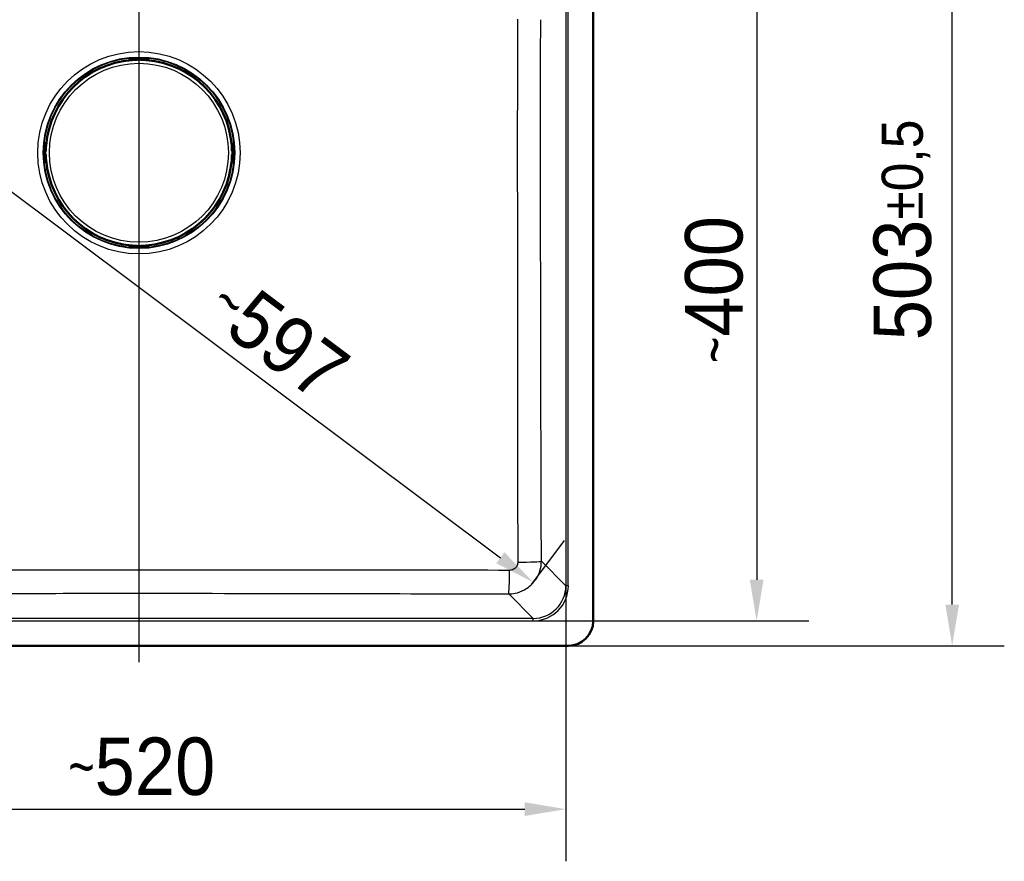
# Model space of a CAD drawing. Header units: millimetres. Extents: x 100 to 2000, y 93 to 2870.
# Tile 3 of 5: x 601 to 1200, y 1352 to 1864. Entities that reach past the tile are written whole.
import ezdxf

# ---------------------------------------------------------------- set-up
doc = ezdxf.new("R2010")
doc.units = ezdxf.units.MM
doc.header["$LTSCALE"] = 10
for name, color, linetype, lineweight in [('Centerline(ISO)', 7, 'Continuous', 25), ('Dimensions(ISO)', 7, 'Continuous', 25), ('Visible Edges(ISO)', 7, 'Continuous', 50), ('Visible Tangent Edges(ISO)', 7, 'Continuous', 25)]:
    doc.layers.add(name, color=color, linetype=linetype, lineweight=lineweight)
doc.styles.add('Text_3.5mm', font='arial.ttf', dxfattribs={"width": 0.9})
doc.dimstyles.new('KS-STANDARD', dxfattribs={"dimscale": 10, "dimtxt": 3.5, "dimasz": 2.5, "dimexe": 3.175, "dimexo": 0, "dimgap": 0.8, "dimtad": 1, "dimdec": 1, "dimrnd": 1e-08, "dimtxsty": 'Text_3.5mm', "dimcen": 0.09, "dimdle": 10, "dimclrd": 7, "dimclre": 7, "dimclrt": 7, "dimadec": 0, "dimazin": 2, "dimtfac": 0.714286, "dimtdec": 4, "dimtmove": 0, "dimatfit": 3, "dimfxl": 0, "dimtolj": 1, "dimlwd": 25, "dimlwe": 25, "dimarcsym": 0})

# ---------------------------------------------------------------- blocks, each defined once
blk = doc.blocks.new('*D6')
at = {"layer": 'Defpoints', "color": 0, "linetype": 'Continuous'}
for p in [(912.68, 1898.61), (913.52, 1498.19), (1049.58, 1498.19)]:
    blk.add_point(p, dxfattribs=at)
at = {"layer": 'Dimensions(ISO)', "color": 7, "linetype": 'Continuous', "lineweight": 25}
for p, q in [((912.68, 1898.61), (1081.33, 1898.61)), ((1049.58, 1873.61), (1049.58, 1523.19)), ((913.52, 1498.19), (1081.33, 1498.19))]:
    blk.add_line(p, q, dxfattribs=at)
at = {"layer": 'Dimensions(ISO)', "color": 7, "linetype": 'Continuous'}
for points in [[(1045.41, 1873.61), (1053.74, 1873.61), (1049.58, 1898.61)], [(1045.41, 1523.19), (1053.74, 1523.19), (1049.58, 1498.19)]]:
    blk.add_solid(points, dxfattribs=at)
at = {"layer": 'Dimensions(ISO)', "color": 7, "linetype": 'Continuous', "lineweight": 25, "insert": (1023.71, 1655.22), "char_height": 35, "attachment_point": 4, "rotation": 90, "style": 'Text_3.5mm'}
blk.add_mtext('\\A1;\\fArial Narrow|b0|i0;{\\H26.6000;~}\\fArial|b0|i0;400', dxfattribs=at)
blk = doc.blocks.new('*D8')
at = {"layer": 'Defpoints', "color": 0, "linetype": 'Continuous'}
for p in [(935.06, 1986.07), (1168.57, 1986.07), (935.06, 1483.07)]:
    blk.add_point(p, dxfattribs=at)
at = {"layer": 'Dimensions(ISO)', "color": 7, "linetype": 'Continuous', "lineweight": 25}
for p, q in [((935.06, 1986.07), (1200.32, 1986.07)), ((1168.57, 1508.07), (1168.57, 1961.07)), ((935.06, 1483.07), (1200.32, 1483.07))]:
    blk.add_line(p, q, dxfattribs=at)
at = {"layer": 'Dimensions(ISO)', "color": 7, "linetype": 'Continuous'}
for points in [[(1164.41, 1961.07), (1172.74, 1961.07), (1168.57, 1986.07)], [(1164.41, 1508.07), (1172.74, 1508.07), (1168.57, 1483.07)]]:
    blk.add_solid(points, dxfattribs=at)
at = {"layer": 'Dimensions(ISO)', "color": 7, "linetype": 'Continuous', "lineweight": 25, "insert": (1140.53, 1669.03), "char_height": 35, "attachment_point": 4, "rotation": 90, "style": 'Text_3.5mm'}
blk.add_mtext('\\A1;503{\\H25.000001;±0,5}', dxfattribs=at)
blk = doc.blocks.new('*D9')
at = {"layer": 'Defpoints', "color": 0, "linetype": 'Continuous'}
for p in [(434.89, 1878.25), (912.68, 1520.45), (913.57, 1521.64)]:
    blk.add_point(p, dxfattribs=at)
at = {"layer": 'Dimensions(ISO)', "color": 7, "linetype": 'Continuous', "lineweight": 25}
for p, q in [((434.89, 1878.25), (454.81, 1904.85)), ((455.79, 1864.45), (893.56, 1536.62)), ((912.68, 1520.45), (932.61, 1547.05))]:
    blk.add_line(p, q, dxfattribs=at)
at = {"layer": 'Dimensions(ISO)', "color": 7, "linetype": 'Continuous'}
for points in [[(458.29, 1867.79), (453.29, 1861.12), (435.78, 1879.44)], [(896.06, 1539.96), (891.07, 1533.29), (913.57, 1521.64)]]:
    blk.add_solid(points, dxfattribs=at)
at = {"layer": 'Dimensions(ISO)', "color": 7, "linetype": 'Continuous', "lineweight": 25, "insert": (722.18, 1697.29), "char_height": 35, "attachment_point": 4, "rotation": 323.17208, "style": 'Text_3.5mm'}
blk.add_mtext('\\A1;\\fArial Narrow|b0|i0;{\\H26.6000;~}\\fArial|b0|i0;597', dxfattribs=at)
blk = doc.blocks.new('*D15')
at = {"layer": 'Defpoints', "color": 0, "linetype": 'Continuous'}
for p in [(413.68, 1519.61), (933.44, 1519.61), (933.44, 1383.55)]:
    blk.add_point(p, dxfattribs=at)
at = {"layer": 'Dimensions(ISO)', "color": 7, "linetype": 'Continuous', "lineweight": 25}
for p, q in [((413.68, 1519.61), (413.68, 1351.8)), ((933.44, 1519.61), (933.44, 1351.8)), ((438.68, 1383.55), (908.44, 1383.55))]:
    blk.add_line(p, q, dxfattribs=at)
at = {"layer": 'Dimensions(ISO)', "color": 7, "linetype": 'Continuous'}
for points in [[(438.68, 1387.72), (438.68, 1379.39), (413.68, 1383.55)], [(908.44, 1387.72), (908.44, 1379.39), (933.44, 1383.55)]]:
    blk.add_solid(points, dxfattribs=at)
at = {"layer": 'Dimensions(ISO)', "color": 7, "linetype": 'Continuous', "lineweight": 25, "insert": (630.58, 1409.42), "char_height": 35, "attachment_point": 4, "style": 'Text_3.5mm'}
blk.add_mtext('\\A1;\\fArial Narrow|b0|i0;{\\H26.6000;~}\\fArial|b0|i0;520', dxfattribs=at)

msp = doc.modelspace()

# ---------------------------------------------------------------- linework, layer by layer
at = {"layer": 'Centerline(ISO)', "linetype": 'Continuous'}
msp.add_line((673.561, 1996.067), (673.561, 1473.067), dxfattribs=at)
at = {"layer": 'Visible Edges(ISO)'}
for p, q in [((950.061, 1498.067), (950.061, 1971.067)), ((669.231, 1840.566), (677.892, 1840.566)), ((672.561, 1840.167), (672.561, 1840.287)), ((672.561, 1839.967), (672.561, 1840.167)), ((674.561, 1840.287), (674.561, 1840.167)), ((674.561, 1840.167), (674.561, 1839.967)), ((667.731, 1839.919), (667.731, 1839.82)), ((667.731, 1839.82), (667.731, 1839.492)), ((667.784, 1839.967), (667.784, 1840.019)), ((672.361, 1839.767), (667.984, 1839.767)), ((669.19, 1839.767), (669.19, 1839.625)), ((679.138, 1839.767), (674.761, 1839.767)), ((677.933, 1839.767), (677.933, 1839.625)), ((679.338, 1840.019), (679.338, 1839.967)), ((679.392, 1839.82), (679.392, 1839.919)), ((679.392, 1839.492), (679.392, 1839.82)), ((616.162, 1778.837), (616.162, 1787.498)), ((616.709, 1788.944), (616.762, 1788.944)), ((616.909, 1788.998), (616.81, 1788.998)), ((617.236, 1788.998), (616.909, 1788.998)), ((616.962, 1788.744), (616.962, 1784.367)), ((616.962, 1787.539), (617.103, 1787.539)), ((730.214, 1788.998), (729.886, 1788.998)), ((730.019, 1787.539), (730.161, 1787.539)), ((730.161, 1788.744), (730.161, 1784.367)), ((730.313, 1788.998), (730.214, 1788.998)), ((730.413, 1788.944), (730.361, 1788.944)), ((730.96, 1778.837), (730.96, 1787.498)), ((616.441, 1784.167), (616.562, 1784.167)), ((616.562, 1782.167), (616.441, 1782.167)), ((616.562, 1784.167), (616.762, 1784.167)), ((616.762, 1782.167), (616.562, 1782.167)), ((616.962, 1781.967), (616.962, 1777.59)), ((730.161, 1781.967), (730.161, 1777.59)), ((730.361, 1784.167), (730.561, 1784.167)), ((730.561, 1782.167), (730.361, 1782.167)), ((730.561, 1784.167), (730.681, 1784.167)), ((730.681, 1782.167), (730.561, 1782.167)), ((616.762, 1777.39), (616.709, 1777.39)), ((616.81, 1777.337), (616.909, 1777.337)), ((616.909, 1777.337), (617.236, 1777.337)), ((616.962, 1778.796), (617.103, 1778.796)), ((729.886, 1777.337), (730.214, 1777.337)), ((730.019, 1778.796), (730.161, 1778.796)), ((730.214, 1777.337), (730.313, 1777.337)), ((730.361, 1777.39), (730.413, 1777.39)), ((667.731, 1726.842), (667.731, 1726.515)), ((667.731, 1726.515), (667.731, 1726.416)), ((667.784, 1726.368), (667.784, 1726.315)), ((672.361, 1726.568), (667.984, 1726.568)), ((669.19, 1726.709), (669.19, 1726.568)), ((672.561, 1726.168), (672.561, 1726.368)), ((672.561, 1726.048), (672.561, 1726.168)), ((674.561, 1726.368), (674.561, 1726.168)), ((674.561, 1726.168), (674.561, 1726.048)), ((679.138, 1726.568), (674.761, 1726.568)), ((677.933, 1726.709), (677.933, 1726.568)), ((679.338, 1726.315), (679.338, 1726.368)), ((679.392, 1726.515), (679.392, 1726.842)), ((679.392, 1726.416), (679.392, 1726.515)), ((669.231, 1725.768), (677.892, 1725.768)), ((412.061, 1483.067), (935.061, 1483.067))]:
    msp.add_line(p, q, dxfattribs=at)
for centre, radius, start, end in [((673.561, 1783.167), 56.626, 94.54627, 175.45373), ((667.984, 1839.967), 0.2, 180, 270), ((672.361, 1839.967), 0.2, 270, 0), ((674.761, 1839.967), 0.2, 180, 270), ((673.561, 1783.167), 56.626, 4.54627, 85.45373), ((679.138, 1839.967), 0.2, 270, 0), ((616.762, 1788.744), 0.2, 0, 90), ((730.361, 1788.744), 0.2, 90, 180), ((616.762, 1784.367), 0.2, 270, 0), ((616.762, 1781.967), 0.2, 0, 90), ((730.361, 1784.367), 0.2, 180, 270), ((730.361, 1781.967), 0.2, 90, 180), ((616.762, 1777.59), 0.2, 270, 0), ((673.561, 1783.167), 56.626, 184.54627, 265.45373), ((673.561, 1783.167), 56.626, 274.54627, 355.45373), ((730.361, 1777.59), 0.2, 180, 270), ((667.984, 1726.368), 0.2, 90, 180), ((672.361, 1726.368), 0.2, 0, 90), ((674.761, 1726.368), 0.2, 90, 180), ((679.138, 1726.368), 0.2, 0, 90), ((935.061, 1498.067), 15, 270, 0)]:
    msp.add_arc(centre, radius, start, end, dxfattribs=at)
for centre, major_axis, ratio, start_param, end_param in [((668.331, 1839.82), (-0.6, 0), 0.9986295, 5.7595865, 6.2831853), ((667.984, 1840.019), (-0.2, 0), 0.9986295, 5.7595865, 6.2831853), ((679.138, 1840.019), (0.173, 0.1), 0.9993145, 5.7595865, 6.2831853), ((678.792, 1839.82), (0.6, 0), 0.9986295, 0, 0.5235988), ((616.909, 1788.398), (0, 0.6), 0.9986295, 0, 0.5235988), ((616.709, 1788.744), (-0.1, 0.173), 0.9993145, 5.7595865, 6.2831853), ((730.214, 1788.398), (0, 0.6), 0.9986295, 5.7595865, 6.2831853), ((730.413, 1788.744), (0, 0.2), 0.9986295, 5.7595865, 6.2831853), ((616.709, 1777.59), (0, -0.2), 0.9986295, 5.7595865, 6.2831853), ((616.909, 1777.937), (0, -0.6), 0.9986295, 5.7595865, 6.2831853), ((730.214, 1777.937), (0, -0.6), 0.9986295, 0, 0.5235988), ((730.413, 1777.59), (0.1, -0.173), 0.9993145, 5.7595865, 6.2831853), ((668.331, 1726.515), (-0.6, 0), 0.9986295, 0, 0.5235988), ((667.984, 1726.315), (-0.173, -0.1), 0.9993145, 5.7595865, 6.2831853), ((678.792, 1726.515), (0.6, 0), 0.9986295, 5.7595865, 6.2831853), ((679.138, 1726.315), (0.2, 0), 0.9986295, 5.7595865, 6.2831853)]:
    msp.add_ellipse(centre, major_axis=major_axis, ratio=ratio, start_param=start_param, end_param=end_param, dxfattribs=at)
for points, knots in [([(667.731, 1839.919), (667.731, 1839.984), (667.742, 1840.051), (667.783, 1840.173), (667.814, 1840.231), (667.891, 1840.333), (667.938, 1840.378), (668.013, 1840.431), (668.039, 1840.446), (668.087, 1840.471), (668.109, 1840.48), (668.165, 1840.501), (668.197, 1840.509), (668.25, 1840.521), (668.272, 1840.525), (668.345, 1840.536), (668.394, 1840.54), (668.511, 1840.549), (668.578, 1840.553), (668.75, 1840.56), (668.862, 1840.563), (669.061, 1840.566), (669.146, 1840.566), (669.231, 1840.566)], [0, 0, 0, 0, 0.0196573, 0.0196573, 0.03895142, 0.03895142, 0.05823465, 0.05823465, 0.06738272, 0.06738272, 0.07529659, 0.07529659, 0.08790625, 0.08790625, 0.09967294, 0.09967294, 0.12689063, 0.12689063, 0.15433077, 0.15433077, 0.19062796, 0.19062796, 0.21603617, 0.21603617, 0.21603617, 0.21603617]), ([(677.892, 1840.566), (677.996, 1840.566), (678.102, 1840.565), (678.298, 1840.562), (678.391, 1840.559), (678.559, 1840.552), (678.635, 1840.548), (678.737, 1840.539), (678.772, 1840.536), (678.831, 1840.528), (678.856, 1840.524), (678.904, 1840.515), (678.925, 1840.51), (678.983, 1840.493), (679.023, 1840.478), (679.094, 1840.441), (679.126, 1840.421), (679.195, 1840.367), (679.232, 1840.331), (679.302, 1840.243), (679.333, 1840.187), (679.377, 1840.068), (679.389, 1840.004), (679.392, 1839.933), (679.392, 1839.926), (679.392, 1839.919)], [0, 0, 0, 0, 0.03125424, 0.03125424, 0.06205631, 0.06205631, 0.09385377, 0.09385377, 0.11215263, 0.11215263, 0.12586969, 0.12586969, 0.1351267, 0.1351267, 0.14902565, 0.14902565, 0.16060251, 0.16060251, 0.17588251, 0.17588251, 0.19469409, 0.19469409, 0.2139782, 0.2139782, 0.21605307, 0.21605307, 0.21605307, 0.21605307]), ([(669.073, 1839.615), (669.114, 1839.618), (669.155, 1839.622), (669.234, 1839.629), (669.271, 1839.633), (669.336, 1839.641), (669.365, 1839.644), (669.409, 1839.651), (669.425, 1839.654), (669.437, 1839.656), (669.438, 1839.657), (669.439, 1839.657), (669.439, 1839.657), (669.439, 1839.657)], [0, 0, 0, 0, 0.012563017, 0.012563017, 0.025126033, 0.025126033, 0.037514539, 0.037514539, 0.049084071, 0.049084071, 0.052984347, 0.052984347, 0.053534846, 0.053534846, 0.053534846, 0.053534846]), ([(677.684, 1839.657), (677.684, 1839.657), (677.685, 1839.657), (677.69, 1839.655), (677.697, 1839.654), (677.721, 1839.65), (677.739, 1839.647), (677.787, 1839.641), (677.818, 1839.637), (677.887, 1839.63), (677.925, 1839.626), (677.993, 1839.62), (678.021, 1839.617), (678.05, 1839.615)], [0.019765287, 0.019765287, 0.019765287, 0.019765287, 0.022905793, 0.022905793, 0.029801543, 0.029801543, 0.040160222, 0.040160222, 0.052161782, 0.052161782, 0.064649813, 0.064649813, 0.073300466, 0.073300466, 0.073300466, 0.073300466]), ([(616.162, 1787.498), (616.162, 1787.602), (616.163, 1787.708), (616.167, 1787.904), (616.17, 1787.997), (616.177, 1788.165), (616.181, 1788.241), (616.189, 1788.343), (616.193, 1788.378), (616.2, 1788.437), (616.204, 1788.462), (616.214, 1788.51), (616.219, 1788.531), (616.236, 1788.589), (616.251, 1788.629), (616.288, 1788.7), (616.308, 1788.732), (616.361, 1788.801), (616.397, 1788.838), (616.486, 1788.908), (616.542, 1788.939), (616.66, 1788.983), (616.725, 1788.995), (616.796, 1788.998), (616.803, 1788.998), (616.81, 1788.998)], [0, 0, 0, 0, 0.03125424, 0.03125424, 0.06205631, 0.06205631, 0.09385377, 0.09385377, 0.11215263, 0.11215263, 0.12586969, 0.12586969, 0.1351267, 0.1351267, 0.14902565, 0.14902565, 0.16060251, 0.16060251, 0.17588251, 0.17588251, 0.19469409, 0.19469409, 0.2139782, 0.2139782, 0.21605307, 0.21605307, 0.21605307, 0.21605307]), ([(617.072, 1787.29), (617.072, 1787.29), (617.072, 1787.291), (617.074, 1787.296), (617.075, 1787.303), (617.079, 1787.327), (617.082, 1787.345), (617.088, 1787.393), (617.092, 1787.424), (617.099, 1787.493), (617.103, 1787.531), (617.109, 1787.599), (617.111, 1787.627), (617.114, 1787.656)], [0.019765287, 0.019765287, 0.019765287, 0.019765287, 0.022905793, 0.022905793, 0.029801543, 0.029801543, 0.040160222, 0.040160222, 0.052161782, 0.052161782, 0.064649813, 0.064649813, 0.073300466, 0.073300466, 0.073300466, 0.073300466]), ([(730.009, 1787.656), (730.012, 1787.614), (730.016, 1787.573), (730.023, 1787.495), (730.027, 1787.458), (730.035, 1787.393), (730.038, 1787.364), (730.045, 1787.32), (730.048, 1787.304), (730.05, 1787.292), (730.051, 1787.29), (730.051, 1787.29), (730.051, 1787.29), (730.051, 1787.29)], [0, 0, 0, 0, 0.012563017, 0.012563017, 0.025126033, 0.025126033, 0.037514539, 0.037514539, 0.049084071, 0.049084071, 0.052984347, 0.052984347, 0.053534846, 0.053534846, 0.053534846, 0.053534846]), ([(730.313, 1788.998), (730.378, 1788.998), (730.445, 1788.987), (730.567, 1788.946), (730.625, 1788.915), (730.727, 1788.838), (730.772, 1788.791), (730.825, 1788.715), (730.84, 1788.69), (730.864, 1788.642), (730.874, 1788.62), (730.895, 1788.564), (730.903, 1788.532), (730.915, 1788.479), (730.919, 1788.457), (730.93, 1788.384), (730.934, 1788.334), (730.943, 1788.218), (730.947, 1788.151), (730.954, 1787.979), (730.957, 1787.867), (730.96, 1787.668), (730.96, 1787.583), (730.96, 1787.498)], [0, 0, 0, 0, 0.0196573, 0.0196573, 0.03895142, 0.03895142, 0.05823465, 0.05823465, 0.06738272, 0.06738272, 0.07529659, 0.07529659, 0.08790625, 0.08790625, 0.09967294, 0.09967294, 0.12689063, 0.12689063, 0.15433077, 0.15433077, 0.19062796, 0.19062796, 0.21603617, 0.21603617, 0.21603617, 0.21603617]), ([(616.81, 1777.337), (616.744, 1777.337), (616.678, 1777.348), (616.556, 1777.389), (616.498, 1777.42), (616.396, 1777.497), (616.35, 1777.544), (616.297, 1777.62), (616.282, 1777.645), (616.258, 1777.693), (616.249, 1777.715), (616.228, 1777.771), (616.219, 1777.803), (616.207, 1777.856), (616.204, 1777.878), (616.193, 1777.951), (616.188, 1778), (616.18, 1778.117), (616.176, 1778.184), (616.169, 1778.356), (616.166, 1778.468), (616.163, 1778.667), (616.162, 1778.752), (616.162, 1778.837)], [0, 0, 0, 0, 0.0196573, 0.0196573, 0.03895142, 0.03895142, 0.05823465, 0.05823465, 0.06738272, 0.06738272, 0.07529659, 0.07529659, 0.08790625, 0.08790625, 0.09967294, 0.09967294, 0.12689063, 0.12689063, 0.15433077, 0.15433077, 0.19062796, 0.19062796, 0.21603617, 0.21603617, 0.21603617, 0.21603617]), ([(617.114, 1778.679), (617.11, 1778.72), (617.107, 1778.761), (617.099, 1778.84), (617.095, 1778.877), (617.088, 1778.942), (617.084, 1778.971), (617.078, 1779.015), (617.075, 1779.031), (617.073, 1779.043), (617.072, 1779.045), (617.072, 1779.045), (617.072, 1779.045), (617.072, 1779.045)], [0, 0, 0, 0, 0.012563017, 0.012563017, 0.025126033, 0.025126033, 0.037514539, 0.037514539, 0.049084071, 0.049084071, 0.052984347, 0.052984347, 0.053534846, 0.053534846, 0.053534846, 0.053534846]), ([(730.051, 1779.045), (730.051, 1779.045), (730.05, 1779.044), (730.049, 1779.038), (730.048, 1779.031), (730.044, 1779.008), (730.041, 1778.989), (730.034, 1778.941), (730.031, 1778.911), (730.024, 1778.842), (730.02, 1778.803), (730.014, 1778.736), (730.011, 1778.707), (730.009, 1778.679)], [0.019765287, 0.019765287, 0.019765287, 0.019765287, 0.022905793, 0.022905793, 0.029801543, 0.029801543, 0.040160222, 0.040160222, 0.052161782, 0.052161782, 0.064649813, 0.064649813, 0.073300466, 0.073300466, 0.073300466, 0.073300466]), ([(730.96, 1778.837), (730.96, 1778.733), (730.959, 1778.627), (730.956, 1778.431), (730.953, 1778.338), (730.946, 1778.17), (730.942, 1778.094), (730.933, 1777.991), (730.93, 1777.957), (730.922, 1777.898), (730.918, 1777.873), (730.909, 1777.825), (730.904, 1777.804), (730.887, 1777.746), (730.872, 1777.706), (730.835, 1777.635), (730.815, 1777.603), (730.761, 1777.533), (730.725, 1777.497), (730.637, 1777.427), (730.581, 1777.396), (730.462, 1777.352), (730.398, 1777.339), (730.327, 1777.337), (730.32, 1777.337), (730.313, 1777.337)], [0, 0, 0, 0, 0.03125424, 0.03125424, 0.06205631, 0.06205631, 0.09385377, 0.09385377, 0.11215263, 0.11215263, 0.12586969, 0.12586969, 0.1351267, 0.1351267, 0.14902565, 0.14902565, 0.16060251, 0.16060251, 0.17588251, 0.17588251, 0.19469409, 0.19469409, 0.2139782, 0.2139782, 0.21605307, 0.21605307, 0.21605307, 0.21605307]), ([(669.231, 1725.768), (669.126, 1725.768), (669.021, 1725.769), (668.825, 1725.773), (668.732, 1725.776), (668.564, 1725.783), (668.488, 1725.787), (668.385, 1725.795), (668.351, 1725.799), (668.292, 1725.806), (668.267, 1725.81), (668.219, 1725.82), (668.198, 1725.825), (668.14, 1725.842), (668.1, 1725.857), (668.029, 1725.894), (667.997, 1725.914), (667.927, 1725.967), (667.891, 1726.003), (667.821, 1726.092), (667.79, 1726.148), (667.746, 1726.266), (667.733, 1726.331), (667.731, 1726.402), (667.731, 1726.409), (667.731, 1726.416)], [0, 0, 0, 0, 0.03125424, 0.03125424, 0.06205631, 0.06205631, 0.09385377, 0.09385377, 0.11215263, 0.11215263, 0.12586969, 0.12586969, 0.1351267, 0.1351267, 0.14902565, 0.14902565, 0.16060251, 0.16060251, 0.17588251, 0.17588251, 0.19469409, 0.19469409, 0.2139782, 0.2139782, 0.21605307, 0.21605307, 0.21605307, 0.21605307]), ([(669.439, 1726.678), (669.439, 1726.678), (669.438, 1726.678), (669.432, 1726.68), (669.425, 1726.681), (669.402, 1726.685), (669.383, 1726.688), (669.335, 1726.694), (669.305, 1726.698), (669.236, 1726.705), (669.197, 1726.709), (669.13, 1726.715), (669.101, 1726.717), (669.073, 1726.72)], [0.019765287, 0.019765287, 0.019765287, 0.019765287, 0.022905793, 0.022905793, 0.029801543, 0.029801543, 0.040160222, 0.040160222, 0.052161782, 0.052161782, 0.064649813, 0.064649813, 0.073300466, 0.073300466, 0.073300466, 0.073300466]), ([(678.05, 1726.72), (678.008, 1726.716), (677.967, 1726.713), (677.889, 1726.705), (677.852, 1726.702), (677.787, 1726.694), (677.758, 1726.69), (677.714, 1726.684), (677.698, 1726.681), (677.686, 1726.679), (677.684, 1726.678), (677.684, 1726.678), (677.684, 1726.678), (677.684, 1726.678)], [0, 0, 0, 0, 0.012563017, 0.012563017, 0.025126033, 0.025126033, 0.037514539, 0.037514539, 0.049084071, 0.049084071, 0.052984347, 0.052984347, 0.053534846, 0.053534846, 0.053534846, 0.053534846]), ([(679.392, 1726.416), (679.392, 1726.35), (679.381, 1726.284), (679.34, 1726.162), (679.309, 1726.104), (679.232, 1726.002), (679.185, 1725.956), (679.109, 1725.903), (679.084, 1725.888), (679.036, 1725.864), (679.014, 1725.855), (678.958, 1725.834), (678.926, 1725.825), (678.873, 1725.813), (678.851, 1725.81), (678.778, 1725.799), (678.728, 1725.794), (678.612, 1725.786), (678.545, 1725.782), (678.373, 1725.775), (678.261, 1725.772), (678.062, 1725.769), (677.977, 1725.768), (677.892, 1725.768)], [0, 0, 0, 0, 0.0196573, 0.0196573, 0.03895142, 0.03895142, 0.05823465, 0.05823465, 0.06738272, 0.06738272, 0.07529659, 0.07529659, 0.08790625, 0.08790625, 0.09967294, 0.09967294, 0.12689063, 0.12689063, 0.15433077, 0.15433077, 0.19062796, 0.19062796, 0.21603617, 0.21603617, 0.21603617, 0.21603617])]:
    msp.add_open_spline(points, degree=3, knots=knots, dxfattribs=at)
at = {"layer": 'Visible Tangent Edges(ISO)'}
for p, q in [((933.442, 1949.524), (933.442, 1519.611)), ((934.936, 1519.611), (934.936, 1949.524)), ((667.811, 1840.067), (667.811, 1840.119)), ((668.331, 1840.367), (668.331, 1840.518)), ((668.331, 1840.156), (668.331, 1840.367)), ((672.361, 1840.367), (668.331, 1840.367)), ((668.331, 1840.156), (672.361, 1840.156)), ((669.231, 1840.566), (669.231, 1840.565)), ((669.231, 1840.565), (677.892, 1840.565)), ((672.361, 1840.487), (672.361, 1840.367)), ((672.361, 1840.156), (672.361, 1840.367)), ((672.361, 1840.156), (672.361, 1839.957)), ((674.761, 1840.367), (674.761, 1840.487)), ((674.761, 1840.367), (674.761, 1840.156)), ((678.792, 1840.367), (674.761, 1840.367)), ((674.761, 1839.957), (674.761, 1840.156)), ((674.761, 1840.156), (678.792, 1840.156)), ((677.892, 1840.566), (677.892, 1840.565)), ((678.792, 1840.518), (678.792, 1840.367)), ((678.792, 1840.156), (678.792, 1840.367)), ((679.312, 1840.119), (679.312, 1840.067)), ((667.984, 1839.957), (667.984, 1839.767)), ((672.361, 1839.957), (667.984, 1839.957)), ((668.79, 1839.767), (668.79, 1839.592)), ((669.073, 1839.615), (669.073, 1839.615)), ((672.361, 1839.767), (672.361, 1839.957)), ((674.761, 1839.957), (674.761, 1839.767)), ((679.138, 1839.957), (674.761, 1839.957)), ((678.05, 1839.615), (678.05, 1839.615)), ((678.333, 1839.767), (678.333, 1839.592)), ((679.138, 1839.767), (679.138, 1839.957)), ((616.162, 1787.498), (616.163, 1787.498)), ((616.163, 1778.837), (616.163, 1787.498)), ((616.21, 1788.398), (616.362, 1788.398)), ((616.572, 1788.398), (616.362, 1788.398)), ((616.362, 1788.398), (616.362, 1784.367)), ((616.572, 1784.367), (616.572, 1788.398)), ((616.609, 1788.918), (616.662, 1788.918)), ((616.962, 1788.744), (616.772, 1788.744)), ((616.772, 1788.744), (616.772, 1784.367)), ((616.962, 1787.939), (617.137, 1787.939)), ((617.114, 1787.656), (617.114, 1787.656)), ((729.986, 1787.939), (730.161, 1787.939)), ((730.009, 1787.656), (730.009, 1787.656)), ((730.351, 1788.744), (730.161, 1788.744)), ((730.351, 1784.367), (730.351, 1788.744)), ((730.461, 1788.918), (730.513, 1788.918)), ((730.76, 1788.398), (730.55, 1788.398)), ((730.55, 1788.398), (730.55, 1784.367)), ((730.76, 1784.367), (730.76, 1788.398)), ((730.76, 1788.398), (730.912, 1788.398)), ((730.959, 1787.498), (730.959, 1778.837)), ((730.959, 1787.498), (730.96, 1787.498)), ((616.362, 1784.367), (616.242, 1784.367)), ((616.242, 1781.967), (616.362, 1781.967)), ((616.362, 1784.367), (616.572, 1784.367)), ((616.572, 1781.967), (616.362, 1781.967)), ((616.362, 1781.967), (616.362, 1777.937)), ((616.772, 1784.367), (616.572, 1784.367)), ((616.572, 1781.967), (616.772, 1781.967)), ((616.572, 1777.937), (616.572, 1781.967)), ((616.772, 1784.367), (616.962, 1784.367)), ((616.962, 1781.967), (616.772, 1781.967)), ((616.772, 1781.967), (616.772, 1777.59)), ((730.161, 1784.367), (730.351, 1784.367)), ((730.351, 1781.967), (730.161, 1781.967)), ((730.55, 1784.367), (730.351, 1784.367)), ((730.351, 1781.967), (730.55, 1781.967)), ((730.351, 1777.59), (730.351, 1781.967)), ((730.55, 1784.367), (730.76, 1784.367)), ((730.76, 1781.967), (730.55, 1781.967)), ((730.55, 1781.967), (730.55, 1777.937)), ((730.881, 1784.367), (730.76, 1784.367)), ((730.76, 1777.937), (730.76, 1781.967)), ((730.76, 1781.967), (730.881, 1781.967)), ((616.162, 1778.837), (616.163, 1778.837)), ((616.362, 1777.937), (616.21, 1777.937)), ((616.572, 1777.937), (616.362, 1777.937)), ((616.662, 1777.417), (616.609, 1777.417)), ((616.772, 1777.59), (616.962, 1777.59)), ((616.962, 1778.396), (617.137, 1778.396)), ((617.114, 1778.679), (617.114, 1778.679)), ((729.986, 1778.396), (730.161, 1778.396)), ((730.009, 1778.679), (730.009, 1778.679)), ((730.161, 1777.59), (730.351, 1777.59)), ((730.513, 1777.417), (730.461, 1777.417)), ((730.76, 1777.937), (730.55, 1777.937)), ((730.912, 1777.937), (730.76, 1777.937)), ((730.959, 1778.837), (730.96, 1778.837)), ((667.811, 1726.215), (667.811, 1726.268)), ((667.984, 1726.568), (667.984, 1726.378)), ((667.984, 1726.378), (672.361, 1726.378)), ((668.331, 1725.968), (668.331, 1726.178)), ((672.361, 1726.178), (668.331, 1726.178)), ((668.79, 1726.743), (668.79, 1726.568)), ((669.073, 1726.72), (669.073, 1726.72)), ((672.361, 1726.378), (672.361, 1726.568)), ((672.361, 1726.378), (672.361, 1726.178)), ((672.361, 1725.968), (672.361, 1726.178)), ((674.761, 1726.568), (674.761, 1726.378)), ((674.761, 1726.178), (674.761, 1726.378)), ((674.761, 1726.378), (679.138, 1726.378)), ((674.761, 1726.178), (674.761, 1725.968)), ((678.792, 1726.178), (674.761, 1726.178)), ((678.05, 1726.72), (678.05, 1726.72)), ((678.333, 1726.743), (678.333, 1726.568)), ((678.792, 1725.968), (678.792, 1726.178)), ((679.138, 1726.378), (679.138, 1726.568)), ((679.312, 1726.268), (679.312, 1726.215)), ((668.331, 1725.968), (672.361, 1725.968)), ((668.331, 1725.816), (668.331, 1725.968)), ((677.892, 1725.769), (669.231, 1725.769)), ((669.231, 1725.769), (669.231, 1725.768)), ((672.361, 1725.968), (672.361, 1725.848)), ((674.761, 1725.848), (674.761, 1725.968)), ((674.761, 1725.968), (678.792, 1725.968)), ((677.892, 1725.769), (677.892, 1725.768)), ((678.792, 1725.968), (678.792, 1725.816)), ((933.442, 1519.611), (918.548, 1534.504)), ((934.936, 1519.611), (933.442, 1519.611)), ((898.626, 1514.579), (913.518, 1499.687)), ((913.518, 1499.687), (433.605, 1499.687)), ((913.518, 1498.193), (913.518, 1499.687)), ((433.605, 1498.193), (913.518, 1498.193))]:
    msp.add_line(p, q, dxfattribs=at)
for radius in [61.592, 58.284, 58.137, 57.911, 56.606, 54.484]:
    msp.add_circle((673.561, 1783.167), radius, dxfattribs=at)
for start, end in [(94.54627, 175.45373), (4.54627, 85.45373), (184.54627, 265.45373), (274.54627, 355.45373)]:
    msp.add_arc((673.561, 1783.167), 56.626, start, end, dxfattribs=at)
for centre, major_axis, ratio, start_param, end_param in [((668.331, 1839.919), (-0.6, 0), 0.9986295, 4.712389, 6.2831853), ((667.984, 1839.967), (-0.2, 0), 0.9986295, 5.7595865, 6.2831853), ((668.331, 1839.767), (-0.6, 0), 0.9986295, 4.712389, 5.7595865), ((667.984, 1839.967), (-0.173, 0.1), 0.0453243, 0.0261979, 1.5969942), ((668.331, 1839.757), (0.4, 0), 0.9986295, 1.5707963, 2.6179939), ((669.231, 1840.518), (-0.9, 0), 0.052336, 4.712389, 6.2831853), ((673.561, 1840.487), (1.2, 0), 0.052336, 0, 3.1415927), ((672.361, 1840.287), (0.2, 0), 0.9986295, 0, 1.5707963), ((672.361, 1840.167), (0.2, 0), 0.9986295, 0, 1.5707963), ((672.361, 1840.167), (0.2, 0), 0.052336, 4.712389, 6.2831853), ((673.561, 1840.287), (-1, 0), 0.052336, 3.1415927, 6.2831853), ((673.561, 1840.087), (1, 0), 0.052336, 0, 3.1415927), ((674.761, 1840.287), (-0.2, 0), 0.9986295, 4.712389, 6.2831853), ((674.761, 1840.167), (-0.2, 0), 0.9986295, 4.712389, 6.2831853), ((674.761, 1840.167), (-0.2, 0), 0.052336, 0, 1.5707963), ((677.892, 1840.518), (0.9, 0), 0.052336, 0, 1.5707963), ((678.792, 1839.919), (0.6, 0), 0.9986295, 0, 1.5707963), ((678.792, 1839.767), (-0.6, 0), 0.9986295, 3.6651914, 4.712389), ((678.792, 1839.757), (0.4, 0), 0.9986295, 0.5235988, 1.5707963), ((679.138, 1839.967), (0.173, 0.1), 0.0453243, 4.6861911, 6.2569874), ((679.138, 1839.967), (0.173, 0.1), 0.9993145, 5.7595865, 6.2831853), ((669.464, 1839.571), (0.012, 0.0993), 0.9645145, 0.1995413, 0.7680405), ((672.361, 1839.967), (0.2, 0), 0.052336, 4.712389, 6.2831853), ((674.761, 1839.967), (-0.2, 0), 0.052336, 0, 1.5707963), ((677.659, 1839.571), (-0.012, 0.0993), 0.9645145, 5.5149018, 6.083644), ((616.21, 1787.498), (0, 0.9), 0.052336, 0, 1.5707963), ((616.81, 1788.398), (0, 0.6), 0.9986295, 0, 1.5707963), ((616.961, 1788.398), (0, -0.6), 0.9986295, 3.6651914, 4.712389), ((616.972, 1788.398), (0, 0.4), 0.9986295, 0.5235988, 1.5707963), ((616.762, 1788.744), (-0.1, 0.173), 0.9993145, 5.7595865, 6.2831853), ((616.762, 1788.744), (-0.1, 0.173), 0.0453243, 4.6861911, 6.2569874), ((617.158, 1787.265), (-0.0993, -0.012), 0.9645145, 5.5149018, 6.083644), ((729.965, 1787.265), (0.0993, -0.012), 0.9645145, 0.1995413, 0.7680405), ((730.313, 1788.398), (0, 0.6), 0.9986295, 4.712389, 6.2831853), ((730.361, 1788.744), (0.1, 0.173), 0.0453243, 0.0261979, 1.5969942), ((730.151, 1788.398), (0, -0.4), 0.9986295, 1.5707963, 2.6179939), ((730.361, 1788.744), (0, 0.2), 0.9986295, 5.7595865, 6.2831853), ((730.161, 1788.398), (0, 0.6), 0.9986295, 4.712389, 5.7595865), ((730.912, 1787.498), (0, 0.9), 0.052336, 4.712389, 6.2831853), ((616.242, 1783.167), (0, 1.2), 0.052336, 0, 3.1415927), ((616.441, 1784.367), (0, -0.2), 0.9986295, 4.712389, 6.2831853), ((616.441, 1781.967), (0, 0.2), 0.9986295, 0, 1.5707963), ((616.562, 1784.367), (0, -0.2), 0.9986295, 4.712389, 6.2831853), ((616.562, 1781.967), (0, 0.2), 0.9986295, 0, 1.5707963), ((616.441, 1783.167), (0, -1), 0.052336, 3.1415927, 6.2831853), ((616.562, 1784.367), (0, -0.2), 0.052336, 0, 1.5707963), ((616.562, 1781.967), (0, 0.2), 0.052336, 4.712389, 6.2831853), ((616.641, 1783.167), (0, 1), 0.052336, 0, 3.1415927), ((616.762, 1784.367), (0, -0.2), 0.052336, 0, 1.5707963), ((616.762, 1781.967), (0, 0.2), 0.052336, 4.712389, 6.2831853), ((730.361, 1784.367), (0, -0.2), 0.052336, 4.712389, 6.2831853), ((730.361, 1781.967), (0, 0.2), 0.052336, 0, 1.5707963), ((730.481, 1783.167), (0, -1), 0.052336, 0, 3.1415927), ((730.561, 1784.367), (0, -0.2), 0.052336, 4.712389, 6.2831853), ((730.561, 1781.967), (0, 0.2), 0.052336, 0, 1.5707963), ((730.561, 1784.367), (0, -0.2), 0.9986295, 0, 1.5707963), ((730.561, 1781.967), (0, 0.2), 0.9986295, 4.712389, 6.2831853), ((730.681, 1784.367), (0, -0.2), 0.9986295, 0, 1.5707963), ((730.681, 1783.167), (0, 1), 0.052336, 3.1415927, 6.2831853), ((730.681, 1781.967), (0, 0.2), 0.9986295, 4.712389, 6.2831853), ((730.881, 1783.167), (0, -1.2), 0.052336, 0, 3.1415927), ((616.21, 1778.837), (0, -0.9), 0.052336, 4.712389, 6.2831853), ((616.81, 1777.937), (0, -0.6), 0.9986295, 4.712389, 6.2831853), ((616.961, 1777.937), (0, -0.6), 0.9986295, 4.712389, 5.7595865), ((616.972, 1777.937), (0, 0.4), 0.9986295, 1.5707963, 2.6179939), ((616.762, 1777.59), (-0.1, -0.173), 0.0453243, 0.0261979, 1.5969942), ((616.762, 1777.59), (0, -0.2), 0.9986295, 5.7595865, 6.2831853), ((617.158, 1779.07), (-0.0993, 0.012), 0.9645145, 0.1995413, 0.7680405), ((729.965, 1779.07), (0.0993, 0.012), 0.9645145, 5.5149018, 6.083644), ((730.313, 1777.937), (0, -0.6), 0.9986295, 0, 1.5707963), ((730.151, 1777.937), (0, -0.4), 0.9986295, 0.5235988, 1.5707963), ((730.361, 1777.59), (0.1, -0.173), 0.0453243, 4.6861911, 6.2569874), ((730.361, 1777.59), (0.1, -0.173), 0.9993145, 5.7595865, 6.2831853), ((730.161, 1777.937), (0, 0.6), 0.9986295, 3.6651914, 4.712389), ((730.912, 1778.837), (0, -0.9), 0.052336, 0, 1.5707963), ((668.331, 1726.416), (-0.6, 0), 0.9986295, 0, 1.5707963), ((667.984, 1726.368), (-0.173, -0.1), 0.9993145, 5.7595865, 6.2831853), ((667.984, 1726.368), (-0.173, -0.1), 0.0453243, 4.6861911, 6.2569874), ((668.331, 1726.567), (0.6, 0), 0.9986295, 3.6651914, 4.712389), ((668.331, 1726.578), (-0.4, 0), 0.9986295, 0.5235988, 1.5707963), ((669.464, 1726.764), (0.012, -0.0993), 0.9645145, 5.5149018, 6.083644), ((672.361, 1726.368), (0.2, 0), 0.052336, 0, 1.5707963), ((672.361, 1726.168), (0.2, 0), 0.052336, 0, 1.5707963), ((672.361, 1726.168), (0.2, 0), 0.9986295, 4.712389, 6.2831853), ((673.561, 1726.247), (-1, 0), 0.052336, 0, 3.1415927), ((674.761, 1726.368), (-0.2, 0), 0.052336, 4.712389, 6.2831853), ((674.761, 1726.168), (-0.2, 0), 0.052336, 4.712389, 6.2831853), ((674.761, 1726.168), (-0.2, 0), 0.9986295, 0, 1.5707963), ((677.659, 1726.764), (-0.012, -0.0993), 0.9645145, 0.1995413, 0.7680405), ((678.792, 1726.416), (0.6, 0), 0.9986295, 4.712389, 6.2831853), ((678.792, 1726.578), (-0.4, 0), 0.9986295, 1.5707963, 2.6179939), ((678.792, 1726.567), (0.6, 0), 0.9986295, 4.712389, 5.7595865), ((679.138, 1726.368), (0.173, -0.1), 0.0453243, 0.0261979, 1.5969942), ((679.138, 1726.368), (0.2, 0), 0.9986295, 5.7595865, 6.2831853), ((669.231, 1725.816), (-0.9, 0), 0.052336, 0, 1.5707963), ((672.361, 1726.048), (0.2, 0), 0.9986295, 4.712389, 6.2831853), ((673.561, 1725.848), (-1.2, 0), 0.052336, 0, 3.1415927), ((673.561, 1726.048), (1, 0), 0.052336, 3.1415927, 6.2831853), ((674.761, 1726.048), (-0.2, 0), 0.9986295, 0, 1.5707963), ((677.892, 1725.816), (0.9, 0), 0.052336, 4.712389, 6.2831853), ((903.605, 1534.504), (15, 0.051), 0.0385614, 4.7478073, 6.1958537), ((898.626, 1529.522), (-0.046, -15), 0.0348817, 0.0873197, 1.5317458), ((913.354, 1519.775), (15.319, -15.319), 0.9924325, 5.5015852, 7.0647854), ((913.354, 1519.775), (14.266, -14.266), 0.9913115, 5.5015852, 7.0647854)]:
    msp.add_ellipse(centre, major_axis=major_axis, ratio=ratio, start_param=start_param, end_param=end_param, dxfattribs=at)
for points, knots in [([(903.909, 1864.455), (903.9, 1847.159), (903.895, 1829.856), (903.886, 1774.711), (903.89, 1736.86), (903.94, 1643.936), (904.016, 1588.908), (904.139, 1533.928)], [0, 0, 0, 0, 5.174697, 5.174697, 16.4888089, 16.4888089, 32.9776178, 32.9776178, 32.9776178, 32.9776178]), ([(918.548, 1534.504), (918.363, 1589.426), (918.203, 1644.361), (918.056, 1737.022), (918.034, 1774.738), (918.066, 1829.699), (918.085, 1846.947), (918.112, 1864.194)], [-32.9776178, -32.9776178, -32.9776178, -32.9776178, -16.4888089, -16.4888089, -5.174697, -5.174697, 0, 0, 0, 0]), ([(669.073, 1839.615), (669.099, 1839.617), (669.125, 1839.619), (669.191, 1839.625), (669.23, 1839.629), (669.314, 1839.638), (669.355, 1839.643), (669.431, 1839.653), (669.459, 1839.659), (669.474, 1839.666), (669.471, 1839.669), (669.457, 1839.671)], [0, 0, 0, 0, 0.007791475, 0.007791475, 0.020257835, 0.020257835, 0.036464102, 0.036464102, 0.057532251, 0.057532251, 0.073300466, 0.073300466, 0.073300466, 0.073300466]), ([(677.666, 1839.671), (677.659, 1839.67), (677.655, 1839.669), (677.65, 1839.666), (677.653, 1839.663), (677.676, 1839.657), (677.7, 1839.652), (677.774, 1839.642), (677.832, 1839.635), (677.945, 1839.624), (677.997, 1839.619), (678.05, 1839.615)], [0, 0, 0, 0, 0.007791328, 0.007791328, 0.020257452, 0.020257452, 0.036463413, 0.036463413, 0.057531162, 0.057531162, 0.073300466, 0.073300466, 0.073300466, 0.073300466]), ([(617.058, 1787.272), (617.059, 1787.265), (617.06, 1787.261), (617.063, 1787.256), (617.066, 1787.259), (617.072, 1787.282), (617.076, 1787.306), (617.087, 1787.381), (617.094, 1787.438), (617.105, 1787.551), (617.11, 1787.603), (617.114, 1787.656)], [0, 0, 0, 0, 0.007791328, 0.007791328, 0.020257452, 0.020257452, 0.036463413, 0.036463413, 0.057531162, 0.057531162, 0.073300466, 0.073300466, 0.073300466, 0.073300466]), ([(730.009, 1787.656), (730.011, 1787.63), (730.013, 1787.604), (730.019, 1787.538), (730.023, 1787.498), (730.032, 1787.415), (730.037, 1787.373), (730.047, 1787.298), (730.053, 1787.27), (730.06, 1787.254), (730.063, 1787.258), (730.065, 1787.272)], [0, 0, 0, 0, 0.007791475, 0.007791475, 0.020257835, 0.020257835, 0.036464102, 0.036464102, 0.057532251, 0.057532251, 0.073300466, 0.073300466, 0.073300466, 0.073300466]), ([(617.114, 1778.679), (617.112, 1778.705), (617.109, 1778.731), (617.104, 1778.797), (617.1, 1778.836), (617.091, 1778.92), (617.086, 1778.961), (617.075, 1779.037), (617.07, 1779.065), (617.062, 1779.08), (617.06, 1779.077), (617.058, 1779.063)], [0, 0, 0, 0, 0.007791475, 0.007791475, 0.020257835, 0.020257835, 0.036464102, 0.036464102, 0.057532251, 0.057532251, 0.073300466, 0.073300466, 0.073300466, 0.073300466]), ([(730.065, 1779.063), (730.064, 1779.07), (730.063, 1779.074), (730.06, 1779.079), (730.057, 1779.075), (730.051, 1779.052), (730.046, 1779.029), (730.036, 1778.954), (730.029, 1778.897), (730.018, 1778.784), (730.013, 1778.731), (730.009, 1778.679)], [0, 0, 0, 0, 0.007791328, 0.007791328, 0.020257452, 0.020257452, 0.036463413, 0.036463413, 0.057531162, 0.057531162, 0.073300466, 0.073300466, 0.073300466, 0.073300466]), ([(669.457, 1726.664), (669.464, 1726.665), (669.468, 1726.666), (669.473, 1726.669), (669.469, 1726.672), (669.446, 1726.678), (669.423, 1726.682), (669.348, 1726.693), (669.291, 1726.7), (669.178, 1726.711), (669.125, 1726.716), (669.073, 1726.72)], [0, 0, 0, 0, 0.007791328, 0.007791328, 0.020257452, 0.020257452, 0.036463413, 0.036463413, 0.057531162, 0.057531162, 0.073300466, 0.073300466, 0.073300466, 0.073300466]), ([(678.05, 1726.72), (678.024, 1726.718), (677.998, 1726.715), (677.932, 1726.71), (677.892, 1726.706), (677.809, 1726.697), (677.767, 1726.692), (677.692, 1726.681), (677.664, 1726.676), (677.648, 1726.668), (677.652, 1726.666), (677.666, 1726.664)], [0, 0, 0, 0, 0.007791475, 0.007791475, 0.020257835, 0.020257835, 0.036464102, 0.036464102, 0.057532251, 0.057532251, 0.073300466, 0.073300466, 0.073300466, 0.073300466]), ([(898.626, 1514.579), (899.918, 1514.585), (901.212, 1514.717), (904.518, 1515.385), (906.492, 1516.115), (910.485, 1518.353), (912.433, 1519.986), (915.626, 1523.885), (916.856, 1526.159), (918.225, 1530.494), (918.539, 1532.501), (918.548, 1534.504)], [0, 0, 0, 0, 0.09776422, 0.09776422, 0.25418697, 0.25418697, 0.44147386, 0.44147386, 0.63217853, 0.63217853, 0.78376209, 0.78376209, 0.78376209, 0.78376209]), ([(899.147, 1528.934), (863.767, 1529.002), (828.367, 1529.051), (753.173, 1529.117), (713.369, 1529.13), (624.255, 1529.13), (574.959, 1529.11), (499.795, 1529.024), (473.88, 1528.984), (447.976, 1528.934)], [0, 0, 0, 0, 10.606746, 10.606746, 22.5121898, 22.5121898, 37.2583839, 37.2583839, 45.0243796, 45.0243796, 45.0243796, 45.0243796]), ([(904.139, 1533.928), (904.14, 1533.423), (904.064, 1532.917), (903.726, 1531.825), (903.42, 1531.253), (902.621, 1530.275), (902.133, 1529.866), (901.129, 1529.309), (900.632, 1529.128), (899.799, 1528.965), (899.473, 1528.934), (899.147, 1528.934)], [-0.78376209, -0.78376209, -0.78376209, -0.78376209, -0.63217853, -0.63217853, -0.44147386, -0.44147386, -0.25418697, -0.25418697, -0.09776422, -0.09776422, 0, 0, 0, 0]), ([(448.497, 1514.579), (474.367, 1514.658), (500.241, 1514.729), (575.255, 1514.903), (624.407, 1514.972), (713.246, 1514.972), (752.93, 1514.928), (827.952, 1514.781), (863.292, 1514.687), (898.626, 1514.579)], [-45.0243796, -45.0243796, -45.0243796, -45.0243796, -37.2583839, -37.2583839, -22.5121898, -22.5121898, -10.606746, -10.606746, 0, 0, 0, 0])]:
    msp.add_open_spline(points, degree=3, knots=knots, dxfattribs=at)
for points in [[(669.457, 1839.671), (669.368, 1839.681), (669.279, 1839.692), (669.19, 1839.702)], [(677.933, 1839.702), (677.844, 1839.692), (677.755, 1839.681), (677.666, 1839.671)], [(617.027, 1787.539), (617.037, 1787.45), (617.047, 1787.361), (617.058, 1787.272)], [(730.065, 1787.272), (730.075, 1787.361), (730.086, 1787.45), (730.096, 1787.539)], [(617.058, 1779.063), (617.047, 1778.974), (617.037, 1778.885), (617.027, 1778.796)], [(730.096, 1778.796), (730.086, 1778.885), (730.075, 1778.974), (730.065, 1779.063)], [(669.19, 1726.633), (669.279, 1726.643), (669.368, 1726.653), (669.457, 1726.664)], [(677.666, 1726.664), (677.755, 1726.653), (677.844, 1726.643), (677.933, 1726.633)]]:
    msp.add_open_spline(points, degree=3, dxfattribs=at)

# ---------------------------------------------------------------- dimensions: what is measured, and where the dimension line sits
at = {"layer": 'Dimensions(ISO)', "color": 7, "linetype": 'Continuous', "lineweight": 25}
dim = msp.add_linear_dim(base=(1168.573, 1986.067), p1=(935.061, 1483.067), p2=(935.061, 1986.067), angle=90, dimstyle='KS-STANDARD', override={"dimgap": 0.8, "dimdec": 1, "dimtol": 1, "dimlim": 0, "dimtp": 0.5, "dimtm": 0.5, "dimtdec": 4, "dimtofl": 0, "dimatfit": 1}, dxfattribs=at)
dim.commit()
dim.dimension.update_dxf_attribs({"geometry": '*D8', "text_midpoint": (1168.573, 1734.667), "dimtype": 160})
for base, p1, p2, angle, picture, middle in [((913.575, 1521.639), (434.889, 1878.246), (912.682, 1520.447), 143.172081, '*D9', (741.196, 1650.727)), ((1049.577, 1498.193), (912.677, 1898.607), (913.518, 1498.193), 270, '*D6', (1049.577, 1698.3))]:
    dim = msp.add_linear_dim(base=base, p1=p1, p2=p2, angle=angle, text='\\fArial Narrow|b0|i0;{\\H26.6000;~}\\fArial|b0|i0;<>', dimstyle='KS-STANDARD', override={"dimgap": 0.8, "dimdec": 0, "dimtol": 0, "dimlim": 0, "dimtp": 0, "dimtm": 0, "dimtdec": 4, "dimtofl": 0, "dimatfit": 1}, dxfattribs=at)
    dim.commit()
    dim.dimension.update_dxf_attribs({"geometry": picture, "text_midpoint": middle, "dimtype": 160})
dim = msp.add_linear_dim(base=(933.442, 1383.552), p1=(413.681, 1519.611), p2=(933.442, 1519.611), text='\\fArial Narrow|b0|i0;{\\H26.6000;~}\\fArial|b0|i0;<>', dimstyle='KS-STANDARD', override={"dimgap": 0.8, "dimdec": 0, "dimtol": 0, "dimlim": 0, "dimtp": 0, "dimtm": 0, "dimtdec": 0, "dimtofl": 0, "dimatfit": 1}, dxfattribs=at)
dim.commit()
dim.dimension.update_dxf_attribs({"geometry": '*D15', "text_midpoint": (673.661, 1383.552), "dimtype": 160})

doc.saveas('drawing.dxf')
